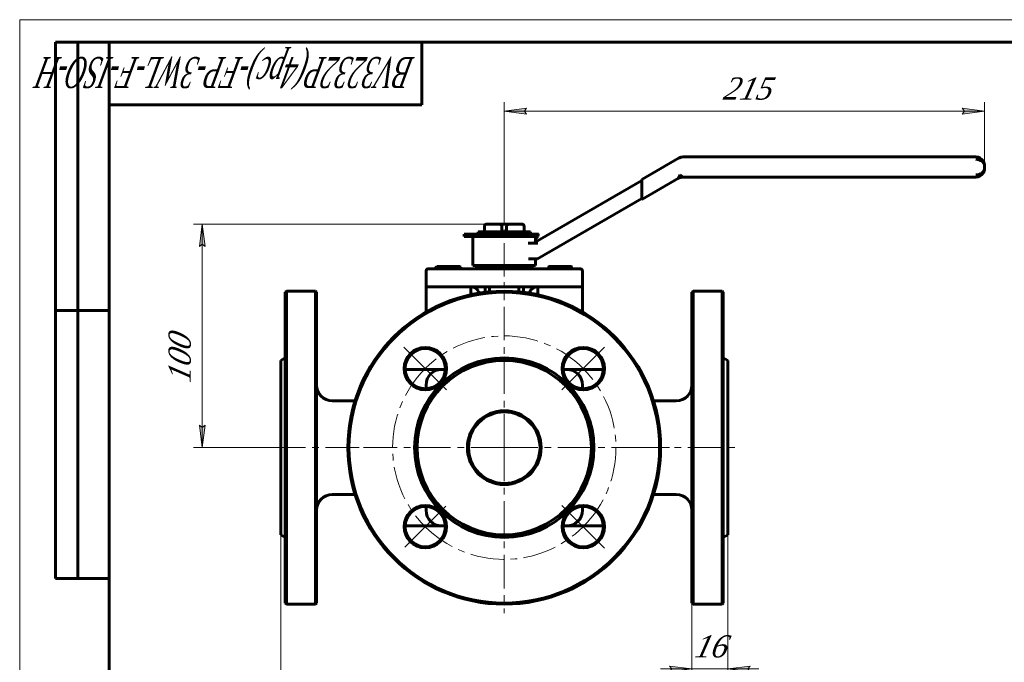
# Model space of a CAD drawing. Header units: millimetres. Extents: x 0 to 440, y 0 to 297.
# Tile 6 of 7: x 0 to 220, y 153 to 297. Entities that reach past the tile are written whole.
import ezdxf

# ---------------------------------------------------------------- set-up
doc = ezdxf.new("R2010")
doc.units = ezdxf.units.MM
for name, pattern in [('K5LT_AXLED', [12, 7.5, -1.5, 1.5, -1.5]), ('K5LT_BASIC', [0]), ('K5LT_THIN', [0])]:
    doc.linetypes.add(name, pattern=pattern)
doc.layers.add('Системный слой', color=7, linetype='Continuous')
doc.layers.add('Системный слой (1)', color=7, linetype='Continuous', true_color=0x6c6c6c)
doc.styles.add('KDIMTEXTSTYLE', font='txt', dxfattribs={"width": 0.96, "oblique": 15, "height": 5})
doc.styles.add('KTEXTSTYLE', font='txt', dxfattribs={"width": 0.96, "height": 5})
doc.dimstyles.new('KDIMSTYLE (0.50)', dxfattribs={"dimtxt": 5, "dimasz": 1, "dimexe": 2, "dimexo": 0, "dimgap": 1, "dimtad": 1, "dimlfac": 2, "dimtxsty": 'KDIMTEXTSTYLE', "dimsah": 1, "dimcen": 0, "dimdle": 1, "dimadec": 0, "dimazin": 0, "dimtfac": 0.667, "dimtmove": 0, "dimatfit": 3, "dimfxl": 1, "dimtvp": 1, "dimtolj": 1, "dimtzin": 0, "dimarcsym": 0})

# ---------------------------------------------------------------- blocks, each defined once
blk = doc.blocks.new('U0')
at = {"layer": 'Системный слой (1)', "color": 143, "linetype": 'K5LT_BASIC', "lineweight": 60, "true_color": 0x33acca}
for p, q in [((125.94, 214.48), (125.94, 215.3)), ((125.94, 187.3), (125.94, 188.12))]:
    blk.add_line(p, q, dxfattribs=at)
blk = doc.blocks.new('U1')
at = {"layer": 'Системный слой (1)', "color": 143, "linetype": 'K5LT_BASIC', "lineweight": 60, "true_color": 0x33acca}
for p, q in [((59.44, 236.05), (59.44, 201.3)), ((59.44, 201.3), (59.44, 166.55))]:
    blk.add_line(p, q, dxfattribs=at)
blk = doc.blocks.new('U2')
at = {"layer": 'Системный слой (1)', "color": 143, "linetype": 'K5LT_BASIC', "lineweight": 60, "true_color": 0x33acca}
for p, q in [((114.14, 236.02), (114.12, 235.87)), ((114.12, 235.87), (114.12, 235.83)), ((114.18, 236.16), (114.14, 236.02)), ((114.21, 236.25), (114.18, 236.16)), ((114.23, 236.29), (114.21, 236.25)), ((114.24, 236.31), (114.23, 236.29)), ((114.3, 236.42), (114.24, 236.32)), ((114.24, 236.32), (114.24, 236.31)), ((114.39, 236.55), (114.3, 236.42)), ((114.48, 236.67), (114.39, 236.55)), ((114.56, 236.75), (114.48, 236.67)), ((114.6, 236.78), (114.56, 236.75)), ((114.62, 236.8), (114.6, 236.78)), ((114.63, 236.81), (114.62, 236.8)), ((114.77, 236.91), (114.63, 236.81)), ((114.9, 237), (114.77, 236.91)), ((115.05, 237.08), (114.9, 237)), ((115.15, 237.13), (115.05, 237.08)), ((115.21, 237.15), (115.15, 237.13)), ((115.23, 237.16), (115.21, 237.15)), ((115.25, 237.17), (115.23, 237.16)), ((115.39, 237.21), (115.25, 237.17)), ((115.55, 237.25), (115.39, 237.21)), ((115.71, 237.28), (115.55, 237.25)), ((115.94, 237.3), (115.71, 237.28))]:
    blk.add_line(p, q, dxfattribs=at)
blk = doc.blocks.new('U3')
at = {"layer": 'Системный слой (1)', "color": 143, "linetype": 'K5LT_BASIC', "lineweight": 60, "true_color": 0x33acca}
for p, q in [((95.26, 218.8), (94.44, 218.8)), ((122.44, 218.8), (121.62, 218.8))]:
    blk.add_line(p, q, dxfattribs=at)
blk = doc.blocks.new('U4')
at = {"layer": 'Системный слой (1)', "color": 143, "linetype": 'K5LT_BASIC', "lineweight": 60, "true_color": 0x33acca}
for p, q in [((101.02, 237.29), (100.94, 237.3)), ((101.18, 237.28), (101.02, 237.29)), ((101.35, 237.25), (101.18, 237.28)), ((101.5, 237.21), (101.35, 237.25)), ((101.57, 237.19), (101.5, 237.21)), ((101.61, 237.18), (101.57, 237.19)), ((101.62, 237.17), (101.61, 237.18)), ((101.63, 237.17), (101.62, 237.17)), ((101.79, 237.1), (101.63, 237.17)), ((101.93, 237.03), (101.79, 237.1)), ((102.09, 236.94), (101.93, 237.03)), ((102.18, 236.87), (102.09, 236.94)), ((102.22, 236.84), (102.18, 236.87)), ((102.24, 236.82), (102.22, 236.84)), ((102.25, 236.82), (102.24, 236.82)), ((102.34, 236.73), (102.25, 236.82)), ((102.45, 236.62), (102.34, 236.73)), ((102.55, 236.47), (102.45, 236.62)), ((102.6, 236.4), (102.55, 236.47)), ((102.62, 236.36), (102.6, 236.4)), ((102.63, 236.34), (102.62, 236.36)), ((102.64, 236.33), (102.63, 236.34)), ((102.65, 236.3), (102.64, 236.33)), ((102.7, 236.17), (102.65, 236.3)), ((102.74, 236.02), (102.7, 236.17)), ((102.76, 235.83), (102.74, 236.02))]:
    blk.add_line(p, q, dxfattribs=at)
blk = doc.blocks.new('U5')
at = {"layer": 'Системный слой (1)', "color": 143, "linetype": 'K5LT_BASIC', "lineweight": 60, "true_color": 0x33acca}
for p, q in [((58.44, 201.3), (58.44, 220.8)), ((58.44, 181.8), (58.44, 201.3))]:
    blk.add_line(p, q, dxfattribs=at)
blk = doc.blocks.new('U6')
at = {"layer": 'Системный слой (1)', "color": 143, "linetype": 'K5LT_BASIC', "lineweight": 60, "true_color": 0x33acca}
for p, q in [((90.94, 215.3), (90.94, 214.48)), ((90.94, 188.12), (90.94, 187.3))]:
    blk.add_line(p, q, dxfattribs=at)
blk = doc.blocks.new('U7')
at = {"layer": 'Системный слой (1)', "color": 143, "linetype": 'K5LT_BASIC', "lineweight": 60, "true_color": 0x33acca}
for p, q in [((66.44, 201.3), (66.44, 236.05)), ((66.44, 166.55), (66.44, 201.3))]:
    blk.add_line(p, q, dxfattribs=at)
blk = doc.blocks.new('U8')
at = {"layer": 'Системный слой (1)', "color": 143, "linetype": 'K5LT_BASIC', "lineweight": 60, "true_color": 0x33acca}
for p, q in [((94.44, 183.8), (95.26, 183.8)), ((121.62, 183.8), (122.44, 183.8))]:
    blk.add_line(p, q, dxfattribs=at)
blk = doc.blocks.new('U9')
at = {"layer": 'Системный слой (1)', "color": 143, "linetype": 'K5LT_BASIC', "lineweight": 60, "true_color": 0x33acca}
for p, q in [((123.46, 241.77), (123.44, 241.8)), ((123.44, 241.8), (123.44, 241.8)), ((123.44, 241.8), (123.44, 241.8)), ((123.44, 241.8), (123.44, 241.8)), ((123.47, 241.69), (123.46, 241.77)), ((123.49, 241.58), (123.47, 241.69))]:
    blk.add_line(p, q, dxfattribs=at)
blk = doc.blocks.new('U10')
at = {"layer": 'Системный слой (1)', "color": 143, "linetype": 'K5LT_BASIC', "lineweight": 60, "true_color": 0x33acca}
for p, q in [((98.38, 241.78), (98.24, 241.8)), ((98.52, 241.74), (98.38, 241.78)), ((98.67, 241.67), (98.52, 241.74)), ((98.71, 241.64), (98.67, 241.67)), ((98.76, 241.61), (98.71, 241.64)), ((98.81, 241.58), (98.76, 241.61))]:
    blk.add_line(p, q, dxfattribs=at)
blk = doc.blocks.new('U11')
at = {"layer": 'Системный слой (1)', "color": 143, "linetype": 'K5LT_BASIC', "lineweight": 60, "true_color": 0x33acca}
for p, q in [((115.44, 247.32), (115.44, 248.55)), ((115.44, 242.05), (115.44, 243.55))]:
    blk.add_line(p, q, dxfattribs=at)
blk = doc.blocks.new('U12')
at = {"layer": 'Системный слой (1)', "color": 30, "linetype": 'K5LT_AXLED', "lineweight": 18, "true_color": 0xff8000}
for q in [(108.44, 238.3), (71.44, 201.3), (145.44, 201.3), (108.44, 164.3)]:
    blk.add_line((108.44, 201.3), q, dxfattribs=at)
blk = doc.blocks.new('D0')
at = {"layer": 'Системный слой (1)'}
for points in [[(113.44, 275.89), (112.94, 276.54), (113.44, 277.2), (108.44, 276.54)], [(215.94, 276.54), (210.94, 277.2), (211.44, 276.54), (210.94, 275.89)]]:
    blk.add_hatch(color=7, dxfattribs=at).paths.add_polyline_path(points)
at = {"layer": 'Системный слой (1)', "color": 7, "linetype": 'K5LT_THIN', "lineweight": 18, "true_color": 0xffffff}
for p, q in [((108.44, 251.3), (108.44, 278.54)), ((215.94, 264.3), (215.94, 278.54)), ((108.44, 276.54), (113.44, 277.2)), ((113.44, 275.89), (108.44, 276.54)), ((113.44, 277.2), (112.94, 276.54)), ((112.94, 276.54), (113.44, 275.89)), ((211.44, 276.54), (210.94, 277.2)), ((210.94, 277.2), (215.94, 276.54)), ((215.94, 276.54), (210.94, 275.89)), ((210.94, 275.89), (211.44, 276.54))]:
    blk.add_line(p, q, dxfattribs=at)
blk.add_wipeout([(157.25, 277.54), (157.25, 284.93), (166.74, 284.93), (166.74, 277.54)]).dxf.layer = 'Системный слой (1)'
blk.add_line((108.44, 276.54), (215.94, 276.54), dxfattribs=at)
at = {"layer": 'Системный слой (1)', "color": 7, "insert": (157.25, 284.13), "char_height": 5, "attachment_point": 1, "style": 'KTEXTSTYLE'}
blk.add_mtext('\\fArial|b0|c204|p34;\\H5.0;\\W1.000;\\Q15;\\fGOST Type AU|b0|i0|c204|p34;\\Q15;\\W0.960;215', dxfattribs=at)
blk = doc.blocks.new('KDIMARROW_01')
at = {"layer": 'Системный слой'}
blk.add_hatch(color=0, dxfattribs=at).paths.add_polyline_path([(0, 0), (-5, 0.66), (-4.5, 0), (-5, -0.66)])
at = {"layer": 'Системный слой', "color": 0, "linetype": 'K5LT_THIN', "lineweight": 18}
for p, q in [((-4.5, 0), (-5, 0.66)), ((-5, 0.66), (0, 0)), ((0, 0), (-5, -0.66)), ((-5, -0.66), (-4.5, 0))]:
    blk.add_line(p, q, dxfattribs=at)
at = {"layer": 'Системный слой (1)', "color": 0, "linetype": 'K5LT_THIN', "lineweight": 18}
blk.add_line((108.44, 83.76), (107.94, 83.76), dxfattribs=at)
blk = doc.blocks.new('D1')
at = {"layer": 'Системный слой (1)'}
for points in [[(41.53, 246.3), (40.87, 251.3), (40.21, 246.3), (40.87, 246.8)], [(40.87, 201.3), (41.53, 206.3), (40.87, 205.8), (40.21, 206.3)]]:
    blk.add_hatch(color=7, dxfattribs=at).paths.add_polyline_path(points)
at = {"layer": 'Системный слой (1)', "color": 7, "linetype": 'K5LT_THIN', "lineweight": 18, "true_color": 0xffffff}
for p, q in [((108.44, 251.3), (38.87, 251.3)), ((40.21, 246.3), (40.87, 251.3)), ((40.87, 251.3), (41.53, 246.3)), ((40.87, 246.8), (40.21, 246.3)), ((41.53, 246.3), (40.87, 246.8)), ((40.87, 201.3), (40.21, 206.3)), ((40.21, 206.3), (40.87, 205.8)), ((40.87, 205.8), (41.53, 206.3)), ((41.53, 206.3), (40.87, 201.3)), ((58.44, 201.3), (38.87, 201.3))]:
    blk.add_line(p, q, dxfattribs=at)
blk.add_wipeout([(39.87, 215.65), (32.49, 215.65), (32.49, 225.53), (39.87, 225.53)]).dxf.layer = 'Системный слой (1)'
blk.add_line((40.87, 251.3), (40.87, 201.3), dxfattribs=at)
at = {"layer": 'Системный слой (1)', "color": 7, "insert": (33.28, 215.65), "char_height": 5, "attachment_point": 1, "rotation": 90, "style": 'KTEXTSTYLE'}
blk.add_mtext('\\fArial|b0|c204|p34;\\H5.0;\\W1.000;\\Q15;\\fGOST Type AU|b0|i0|c204|p34;\\Q15;\\W0.960;100', dxfattribs=at)
blk = doc.blocks.new('D2')
at = {"layer": 'Системный слой (1)'}
for points in [[(63.44, 140.31), (62.94, 140.97), (63.44, 141.63), (58.44, 140.97)], [(158.44, 140.97), (153.44, 141.63), (153.94, 140.97), (153.44, 140.31)]]:
    blk.add_hatch(color=7, dxfattribs=at).paths.add_polyline_path(points)
at = {"layer": 'Системный слой (1)', "color": 7, "linetype": 'K5LT_THIN', "lineweight": 18, "true_color": 0xffffff}
for p, q in [((58.44, 181.8), (58.44, 138.97)), ((158.44, 181.8), (158.44, 138.97)), ((58.44, 140.97), (63.44, 141.63)), ((63.44, 141.63), (62.94, 140.97)), ((153.94, 140.97), (153.44, 141.63)), ((153.44, 141.63), (158.44, 140.97)), ((63.44, 140.31), (58.44, 140.97)), ((62.94, 140.97), (63.44, 140.31)), ((158.44, 140.97), (153.44, 140.31)), ((153.44, 140.31), (153.94, 140.97))]:
    blk.add_line(p, q, dxfattribs=at)
blk.add_wipeout([(102.77, 141.97), (102.77, 149.35), (113.66, 149.35), (113.66, 141.97)]).dxf.layer = 'Системный слой (1)'
blk.add_line((58.44, 140.97), (158.44, 140.97), dxfattribs=at)
at = {"layer": 'Системный слой (1)', "color": 7, "insert": (102.77, 148.55), "char_height": 5, "attachment_point": 1, "style": 'KTEXTSTYLE'}
blk.add_mtext('\\fArial|b0|c204|p34;\\H5.0;\\W1.000;\\Q15;\\fGOST Type AU|b0|i0|c204|p34;\\Q15;\\W0.960;200', dxfattribs=at)
blk = doc.blocks.new('D3')
at = {"layer": 'Системный слой (1)', "color": 7, "linetype": 'K5LT_THIN', "lineweight": 18, "true_color": 0xffffff}
for p, q in [((145.44, 152.46), (145.94, 151.8)), ((162.94, 151.8), (163.44, 152.46)), ((145.94, 151.8), (145.44, 151.15)), ((163.44, 151.15), (162.94, 151.8))]:
    blk.add_line(p, q, dxfattribs=at)
blk.add_wipeout([(150.82, 152.8), (150.82, 160.19), (157.78, 160.19), (157.78, 152.8)]).dxf.layer = 'Системный слой (1)'
at = {"layer": 'Системный слой (1)'}
for points in [[(145.44, 151.15), (150.44, 151.8), (145.44, 152.46), (145.94, 151.8)], [(162.94, 151.8), (163.44, 152.46), (158.44, 151.8), (163.44, 151.15)]]:
    blk.add_hatch(color=7, dxfattribs=at).paths.add_polyline_path(points)
at = {"layer": 'Системный слой (1)', "color": 7, "linetype": 'K5LT_THIN', "lineweight": 18, "true_color": 0xffffff}
for p, q in [((158.44, 181.8), (158.44, 149.8)), ((150.44, 166.55), (150.44, 149.8)), ((150.44, 151.8), (145.44, 152.46)), ((163.44, 152.46), (158.44, 151.8)), ((150.44, 151.8), (143.44, 151.8)), ((145.44, 151.15), (150.44, 151.8)), ((150.44, 151.8), (158.44, 151.8)), ((158.44, 151.8), (163.44, 151.15)), ((158.44, 151.8), (165.44, 151.8))]:
    blk.add_line(p, q, dxfattribs=at)
at = {"layer": 'Системный слой (1)', "color": 7, "insert": (150.82, 159.39), "char_height": 5, "attachment_point": 1, "style": 'KTEXTSTYLE'}
blk.add_mtext('\\fArial|b0|c204|p34;\\H5.0;\\W1.000;\\Q15;\\fGOST Type AU|b0|i0|c204|p34;\\Q15;\\W0.960;16', dxfattribs=at)
blk = doc.blocks.new('U13')
at = {"layer": 'Системный слой (1)', "color": 30, "linetype": 'K5LT_AXLED', "lineweight": 18, "true_color": 0xff8000}
for p, q in [((90.77, 218.98), (85.99, 223.75)), ((126.12, 218.98), (130.89, 223.75)), ((95.54, 214.2), (90.77, 218.98)), ((121.35, 214.2), (126.12, 218.98)), ((95.36, 188.22), (90.77, 183.62)), ((121.35, 188.39), (126.12, 183.62)), ((90.77, 183.62), (86.17, 179.02)), ((126.12, 183.62), (130.89, 178.85))]:
    blk.add_line(p, q, dxfattribs=at)
for start, end in [(45, 135), (135, 225), (315, 45), (225, 315)]:
    blk.add_arc((108.44, 201.3), 25, start, end, dxfattribs=at)
blk = doc.blocks.new('U44')
at = {"color": 7, "linetype": 'K5LT_THIN', "lineweight": 18, "true_color": 0xffffff}
for p, q in [((0, 0), (0, 297)), ((0, 297), (420, 297))]:
    blk.add_line(p, q, dxfattribs=at)
at = {"color": 143, "linetype": 'K5LT_BASIC', "lineweight": 60, "true_color": 0x33acca}
for p, q in [((8, 172), (8, 292)), ((20, 292), (8, 292)), ((13, 172), (13, 292)), ((20, 5), (20, 292)), ((20, 292), (415, 292)), ((90, 292), (90, 278)), ((90, 278), (20, 278)), ((20, 232), (8, 232)), ((20, 172), (8, 172))]:
    blk.add_line(p, q, dxfattribs=at)
at = {"color": 7, "insert": (88.48, 281.64), "char_height": 7, "attachment_point": 1, "rotation": 180, "style": 'KTEXTSTYLE'}
blk.add_mtext('\\fArial|b0|c204|p34;\\H5.0;\\W1.000;\\Q15;\\fGOST Type AU|b0|i0|c204|p34;\\Q15;\\W0.579;\\H7.00;BV3232P(4pc)-FP-3WL-F-ISO-H', dxfattribs=at)

msp = doc.modelspace()

# ---------------------------------------------------------------- linework, layer by layer
at = {"layer": 'Системный слой (1)', "color": 143, "linetype": 'K5LT_BASIC', "lineweight": 60, "true_color": 0x33acca}
for p, q in [((147.4553, 266.0303), (139.2591, 261.2983)), ((213.9444, 266.2983), (148.4553, 266.2983)), ((147.7854, 262.2983), (147.4553, 261.5303)), ((148.4553, 261.7983), (147.7854, 262.2983)), ((215.9444, 263.7983), (215.9444, 264.2983)), ((139.2591, 261.069), (114.9745, 247.0483)), ((139.2591, 256.7983), (147.4553, 261.5303)), ((139.2591, 261.2983), (139.2591, 260.7209)), ((139.2591, 257.3756), (139.2591, 260.7209)), ((148.4553, 261.7983), (213.9444, 261.7983)), ((115.9123, 243.5483), (139.2591, 257.0276)), ((139.2591, 257.3756), (139.2591, 256.7983)), ((104.6742, 251.2983), (104.4937, 251.2983)), ((104.6742, 251.2983), (107.2629, 251.2983)), ((109.624, 251.2983), (107.2629, 251.2983)), ((109.624, 251.2983), (112.2126, 251.2983)), ((112.3932, 251.2983), (112.2126, 251.2983)), ((99.4434, 248.5483), (99.4434, 249.0483)), ((99.4434, 249.0483), (115.9378, 249.0483)), ((99.8365, 249.0533), (102.0218, 249.0533)), ((99.8365, 249.0483), (99.8365, 249.0533)), ((102.0218, 249.0483), (102.0218, 249.0533)), ((102.0218, 249.0533), (102.6476, 249.0533)), ((102.5938, 249.0533), (102.5938, 249.5483)), ((102.5938, 249.5483), (114.293, 249.5483)), ((102.6476, 249.0533), (102.6476, 249.0483)), ((103.9937, 249.5483), (103.9937, 250.7983)), ((104.0256, 249.5483), (104.0256, 250.7983)), ((107.3444, 249.0533), (108.4849, 249.0533)), ((107.3444, 249.0483), (107.3444, 249.0533)), ((107.9115, 249.5483), (107.9115, 250.7983)), ((108.4849, 249.0533), (109.6994, 249.0533)), ((108.4849, 249.0483), (108.4849, 249.0533)), ((108.9753, 249.5483), (108.9753, 250.7983)), ((109.6994, 249.0483), (109.6994, 249.0533)), ((112.8613, 249.5483), (112.8613, 250.7983)), ((112.8932, 249.5483), (112.8932, 250.7983)), ((114.293, 249.0483), (114.293, 249.5483)), ((115.9437, 248.5483), (115.9378, 249.0483)), ((115.9778, 249.0483), (115.9378, 249.0483)), ((99.4434, 248.5483), (115.9437, 248.5483)), ((101.4434, 242.0483), (101.4434, 248.5483)), ((115.3671, 247.0483), (113.8285, 247.0483)), ((115.3671, 247.0483), (115.9745, 247.0483)), ((115.4434, 247.8547), (115.9378, 248.5483)), ((113.8355, 243.5483), (115.176, 243.5483)), ((115.176, 243.5483), (115.9123, 243.5483)), ((90.9434, 240.7983), (90.9434, 237.2983)), ((94.4434, 241.2983), (91.4434, 241.2983)), ((93.0764, 241.2983), (93.0764, 241.575)), ((93.4434, 241.7983), (93.2216, 241.6703)), ((93.4434, 241.7983), (93.9392, 241.7983)), ((93.9392, 241.7983), (96.2354, 241.7983)), ((122.4434, 241.2983), (94.4434, 241.2983)), ((94.8019, 241.2983), (94.8019, 241.575)), ((96.2354, 241.7983), (98.2396, 241.7983)), ((97.6689, 241.2983), (97.6689, 241.575)), ((98.2396, 241.7983), (98.4434, 241.7983)), ((98.4434, 241.7983), (98.6652, 241.6703)), ((98.8104, 241.2983), (98.8104, 241.575)), ((101.4434, 242.0483), (115.4434, 242.0483)), ((102.1934, 242.0483), (102.1934, 241.5483)), ((114.6934, 241.5483), (102.1934, 241.5483)), ((103.9937, 241.2983), (103.9937, 241.5483)), ((104.0256, 241.2983), (104.0256, 241.5483)), ((107.9115, 241.2983), (107.9115, 241.5483)), ((108.9753, 241.2983), (108.9753, 241.5483)), ((112.8613, 241.2983), (112.8613, 241.5483)), ((112.8932, 241.2983), (112.8932, 241.5483)), ((114.6934, 242.0483), (114.6934, 241.5483)), ((118.3957, 241.2983), (118.3957, 241.575)), ((118.4434, 241.7983), (118.442, 241.7975)), ((118.4434, 241.7983), (119.6204, 241.7983)), ((119.6204, 241.7983), (122.119, 241.7983)), ((120.8451, 241.2983), (120.8451, 241.575)), ((122.119, 241.7983), (123.442, 241.7983)), ((125.4434, 241.2983), (122.4434, 241.2983)), ((123.3928, 241.2983), (123.3928, 241.575)), ((123.442, 241.7983), (123.4434, 241.7983)), ((123.4434, 241.7983), (123.4449, 241.7975)), ((123.4911, 241.2983), (123.4911, 241.575)), ((125.9434, 240.7983), (125.9434, 237.2983)), ((59.4434, 236.0483), (59.6934, 236.2983)), ((66.1934, 236.2983), (59.6934, 236.2983)), ((59.6934, 201.2983), (59.6934, 236.2983)), ((66.1934, 236.2983), (66.1934, 201.2983)), ((66.4434, 236.0483), (66.1934, 236.2983)), ((94.4434, 237.2983), (90.9434, 237.2983)), ((90.9434, 237.2983), (90.9434, 236.7983)), ((90.9434, 236.7983), (90.9434, 231.6092)), ((122.4434, 237.2983), (94.4434, 237.2983)), ((100.9434, 236.7983), (100.9434, 237.2983)), ((100.9434, 236.7983), (100.9434, 235.4853)), ((104.1726, 237.2983), (104.1726, 236.0367)), ((105.1742, 237.2983), (105.1742, 236.1453)), ((111.7126, 236.1453), (111.7126, 237.2983)), ((112.7142, 236.0367), (112.7142, 237.2983)), ((115.9434, 237.2983), (115.9434, 236.7983)), ((115.9434, 236.7983), (115.9434, 235.4853)), ((125.9434, 237.2983), (122.4434, 237.2983)), ((125.9434, 236.7983), (125.9434, 237.2983)), ((125.9434, 236.7983), (125.9434, 231.6092)), ((150.4434, 236.0483), (150.6934, 236.2983)), ((150.4434, 236.0483), (150.4434, 166.5483)), ((150.6934, 236.2983), (157.1934, 236.2983)), ((150.6934, 201.2983), (150.6934, 236.2983)), ((157.1934, 236.2983), (157.1934, 201.2983)), ((157.4434, 236.0483), (157.1934, 236.2983)), ((157.4434, 166.5483), (157.4434, 236.0483)), ((58.4434, 220.7983), (59.4434, 221.3756)), ((158.4434, 220.7983), (157.4434, 221.3756)), ((158.4434, 220.7983), (158.4434, 181.7983)), ((87.4434, 218.7983), (86.2693, 218.7983)), ((94.4434, 218.7983), (87.4434, 218.7983)), ((129.4434, 218.7983), (122.4434, 218.7983)), ((130.6176, 218.7983), (129.4434, 218.7983)), ((75.0555, 211.7983), (69.9434, 211.7983)), ((141.8313, 211.7983), (146.9434, 211.7983)), ((59.6934, 166.2983), (59.6934, 201.2983)), ((66.1934, 201.2983), (66.1934, 166.2983)), ((150.6934, 166.2983), (150.6934, 201.2983)), ((157.1934, 201.2983), (157.1934, 166.2983)), ((75.0555, 190.7983), (69.9434, 190.7983)), ((141.8313, 190.7983), (146.9434, 190.7983)), ((86.2693, 183.7983), (87.4434, 183.7983)), ((87.4434, 183.7983), (94.4434, 183.7983)), ((122.4434, 183.7983), (129.4434, 183.7983)), ((129.4434, 183.7983), (130.6176, 183.7983)), ((58.4434, 181.7983), (59.4434, 181.2209)), ((158.4434, 181.7983), (157.4434, 181.2209)), ((59.4434, 166.5483), (59.6934, 166.2983)), ((66.1934, 166.2983), (59.6934, 166.2983)), ((66.4434, 166.5483), (66.1934, 166.2983)), ((150.4434, 166.5483), (150.6934, 166.2983)), ((150.6934, 166.2983), (157.1934, 166.2983)), ((157.4434, 166.5483), (157.1934, 166.2983))]:
    msp.add_line(p, q, dxfattribs=at)
at = {"layer": 'Системный слой (1)', "color": 30, "linetype": 'K5LT_AXLED', "lineweight": 18, "true_color": 0xff8000}
for p, q in [((108.4434, 239.5483), (108.4434, 250.5483)), ((56.4434, 201.2983), (79.3434, 201.2983)), ((137.5434, 201.2983), (160.4434, 201.2983))]:
    msp.add_line(p, q, dxfattribs=at)
at = {"layer": 'Системный слой (1)', "color": 143, "linetype": 'K5LT_BASIC', "lineweight": 60, "true_color": 0x33acca}
for centre, radius in [((108.4434, 201.2983), 34.75), ((90.7657, 218.9759), 4.75), ((90.7657, 218.9759), 4.5), ((126.1211, 218.9759), 4.75), ((126.1211, 218.9759), 4.5), ((108.4434, 201.2983), 20.0774), ((108.4434, 201.2983), 19.5), ((108.4434, 201.2983), 8.25), ((108.4434, 201.2983), 8), ((90.7657, 183.6206), 4.75), ((90.7657, 183.6206), 4.5), ((126.1211, 183.6206), 4.75), ((126.1211, 183.6206), 4.5)]:
    msp.add_circle(centre, radius, dxfattribs=at)
for centre, radius, start, end in [((148.4553, 264.2983), 2, 90, 120), ((213.9444, 264.2983), 2, 30.619869, 90), ((213.9444, 263.7983), 2, 270, 327.196045), ((148.4553, 259.7983), 2, 90, 120), ((104.4937, 250.7983), 0.5, 90, 180), ((112.3932, 250.7983), 0.5, 0, 90), ((91.4434, 240.7983), 0.5, 90, 180), ((125.4434, 240.7983), 0.5, 0, 90), ((108.4434, 201.2983), 35, 0, 180), ((94.4434, 215.2983), 3.5, 90, 180), ((122.4434, 215.2983), 3.5, 0, 90), ((69.9434, 215.2983), 3.5, 180, 270), ((146.9434, 215.2983), 3.5, 270, 0), ((108.4434, 201.2983), 35, 180, 0), ((69.9434, 187.2983), 3.5, 90, 180), ((146.9434, 187.2983), 3.5, 0, 90), ((94.4434, 187.2983), 3.5, 180, 270), ((122.4434, 187.2983), 3.5, 270, 0)]:
    msp.add_arc(centre, radius, start, end, dxfattribs=at)
for centre, major_axis, start_param, end_param in [((213.9444, 264.2983), (-2, 0), 3.14159265, 4.71238898), ((213.9444, 263.7983), (2, 0), 4.71238898, 6.28318531)]:
    msp.add_ellipse(centre, major_axis=major_axis, ratio=0.75, start_param=start_param, end_param=end_param, dxfattribs=at)
for points, knots in [([(215.6249, 265.3812), (215.6375, 265.3616), (215.6497, 265.3417), (215.6877, 265.2776), (215.7119, 265.2329), (215.7695, 265.1164), (215.8002, 265.0439), (215.8288, 264.9642), (215.831, 264.9577), (215.8378, 264.9382), (215.8422, 264.9252), (215.8478, 264.9079), (215.8491, 264.9037), (215.8518, 264.8952), (215.8531, 264.891), (215.8557, 264.8827), (215.857, 264.8786), (215.8607, 264.8663), (215.8631, 264.858), (215.8703, 264.8334), (215.8748, 264.817), (215.8877, 264.7679), (215.8954, 264.7351), (215.9159, 264.6368), (215.9263, 264.5712), (215.9407, 264.4363), (215.9444, 264.3671), (215.9444, 264.2983)], [0.26619883, 0.26619883, 0.26619883, 0.26619883, 1.59719297, 1.59719297, 4.5253801, 4.5253801, 9.1253801, 9.1253801, 9.53215834, 9.53215834, 10.34836394, 10.34836394, 10.61217485, 10.61217485, 10.87598576, 10.87598576, 11.13168016, 11.13168016, 11.64306895, 11.64306895, 12.66178823, 12.66178823, 14.69111011, 14.69111011, 18.73352044, 18.73352044, 23, 23, 23, 23]), ([(215.6646, 265.3165), (215.6772, 265.2951), (215.6894, 265.2735), (215.7246, 265.2083), (215.7463, 265.1642), (215.7709, 265.1095), (215.7754, 265.0993), (215.7841, 265.0792), (215.7882, 265.0694), (215.7959, 265.0506), (215.7995, 265.0416), (215.8063, 265.0245), (215.8095, 265.0163), (215.8154, 265.0007), (215.8182, 264.9933), (215.8234, 264.979), (215.8259, 264.9722), (215.8305, 264.9593), (215.8326, 264.9531), (215.8367, 264.9413), (215.8386, 264.9357), (215.8422, 264.9249), (215.8439, 264.9198), (215.8472, 264.9095), (215.8489, 264.9044), (215.8518, 264.8952), (215.8531, 264.8911), (215.8557, 264.8828), (215.857, 264.8786), (215.8607, 264.8662), (215.8632, 264.8579), (215.8704, 264.833), (215.8749, 264.8164), (215.888, 264.7666), (215.8958, 264.7334), (215.9165, 264.6338), (215.9268, 264.5673), (215.9408, 264.4332), (215.9444, 264.3656), (215.9444, 264.2983)], [0.30339649, 0.30339649, 0.30339649, 0.30339649, 1.82037896, 1.82037896, 4.85434389, 4.85434389, 5.5497188, 5.5497188, 6.21508118, 6.21508118, 6.81995607, 6.81995607, 7.36984233, 7.36984233, 7.86973893, 7.86973893, 8.32419038, 8.32419038, 8.73732807, 8.73732807, 9.11290778, 9.11290778, 9.45434389, 9.45434389, 9.79577999, 9.79577999, 10.06858593, 10.06858593, 10.34572251, 10.34572251, 10.89566504, 10.89566504, 11.99555008, 11.99555008, 14.18665884, 14.18665884, 18.55155355, 18.55155355, 23, 23, 23, 23]), ([(215.6247, 262.7152), (215.6373, 262.7348), (215.6495, 262.7546), (215.6875, 262.8186), (215.7117, 262.8632), (215.7693, 262.9796), (215.8, 263.0521), (215.8287, 263.1321), (215.831, 263.1388), (215.8379, 263.1585), (215.8422, 263.1715), (215.8478, 263.1886), (215.8491, 263.1929), (215.8518, 263.2013), (215.8531, 263.2056), (215.8557, 263.2139), (215.857, 263.218), (215.8607, 263.2303), (215.8631, 263.2385), (215.8703, 263.2631), (215.8748, 263.2795), (215.8877, 263.3287), (215.8954, 263.3615), (215.9159, 263.4598), (215.9263, 263.5254), (215.9407, 263.6603), (215.9444, 263.7294), (215.9444, 263.7983)], [0.2656492, 0.2656492, 0.2656492, 0.2656492, 1.59389521, 1.59389521, 4.51603643, 4.51603643, 9.11603643, 9.11603643, 9.54018163, 9.54018163, 10.35019794, 10.35019794, 10.61396977, 10.61396977, 10.87774161, 10.87774161, 11.13339813, 11.13339813, 11.64471117, 11.64471117, 12.66327953, 12.66327953, 14.69230081, 14.69230081, 18.73411232, 18.73411232, 23, 23, 23, 23]), ([(104.0256, 250.7983), (104.0256, 250.8493), (104.037, 250.9084), (104.076, 251.0117), (104.1145, 251.0692), (104.2051, 251.1649), (104.278, 251.2107), (104.4428, 251.2803), (104.5687, 251.2983), (104.6742, 251.2983)], [0.56576999, 0.56576999, 0.56576999, 0.56576999, 0.596403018, 0.596403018, 0.636001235, 0.636001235, 0.692391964, 0.692391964, 0.781914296, 0.781914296, 0.781914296, 0.781914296]), ([(107.2629, 251.2983), (107.3684, 251.2983), (107.4943, 251.2803), (107.6591, 251.2107), (107.732, 251.1649), (107.8226, 251.0692), (107.8611, 251.0117), (107.9001, 250.9084), (107.9115, 250.8493), (107.9115, 250.7983)], [1.481165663, 1.481165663, 1.481165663, 1.481165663, 1.570687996, 1.570687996, 1.627078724, 1.627078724, 1.666676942, 1.666676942, 1.69730997, 1.69730997, 1.69730997, 1.69730997]), ([(108.9753, 250.7983), (108.9753, 250.8493), (108.9867, 250.9084), (109.0257, 251.0117), (109.0642, 251.0692), (109.1548, 251.1649), (109.2277, 251.2107), (109.3925, 251.2803), (109.5185, 251.2983), (109.624, 251.2983)], [0.56576999, 0.56576999, 0.56576999, 0.56576999, 0.596403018, 0.596403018, 0.636001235, 0.636001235, 0.692391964, 0.692391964, 0.781914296, 0.781914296, 0.781914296, 0.781914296]), ([(112.2126, 251.2983), (112.3181, 251.2983), (112.4441, 251.2803), (112.6088, 251.2107), (112.6817, 251.1649), (112.7723, 251.0692), (112.8109, 251.0117), (112.8498, 250.9084), (112.8613, 250.8493), (112.8613, 250.7983)], [1.481165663, 1.481165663, 1.481165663, 1.481165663, 1.570687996, 1.570687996, 1.627078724, 1.627078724, 1.666676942, 1.666676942, 1.69730997, 1.69730997, 1.69730997, 1.69730997]), ([(116.0527, 248.9579), (116.0372, 248.9943), (116.0198, 249.0203), (115.9945, 249.0439), (115.9856, 249.0483), (115.9778, 249.0483)], [0, 0, 0, 0, 0.0382440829, 0.0382440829, 0.0618686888, 0.0618686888, 0.0618686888, 0.0618686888]), ([(115.9437, 248.5483), (115.945, 248.5547), (115.9474, 248.5664), (115.9523, 248.5881), (115.9575, 248.6104), (115.9632, 248.6336), (115.9679, 248.6519), (115.9719, 248.6673), (115.9751, 248.6796), (115.9782, 248.6914), (115.9815, 248.7036), (115.9851, 248.7168), (115.9884, 248.7287), (115.991, 248.7379), (115.9935, 248.7469), (115.9956, 248.754), (115.9976, 248.7608), (115.9998, 248.7686), (116.0029, 248.7801), (116.0066, 248.7935), (116.0112, 248.8099), (116.0165, 248.8289), (116.0261, 248.863), (116.0364, 248.8996), (116.0465, 248.9357), (116.0508, 248.9509), (116.0527, 248.9579)], [0, 0, 0, 0, 2.41499624, 3.99403325, 6.31921557, 8.15226712, 9.21413502, 10.24168686, 11.40331716, 11.65175568, 12.3677776, 13.45508335, 13.80287218, 14.63242767, 15.53614801, 16.08147718, 16.28908908, 16.96230351, 17.51403066, 18.17767076, 19.0130383, 19.94317543, 20.85088289, 23.78708484, 25.22171171, 27, 27, 27, 27])]:
    msp.add_open_spline(points, degree=3, knots=knots, dxfattribs=at)
for points, weights in [([(93.9392, 241.7983), (93.5388, 241.7983), (93.0764, 241.575)], [1, 1.0379548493, 1]), ([(93.0764, 241.575), (93.1511, 241.6296), (93.2216, 241.6702)], [1, 1.00901163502, 1.01374399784]), ([(94.8019, 241.575), (94.3395, 241.7983), (93.9392, 241.7983)], [1, 1.0379548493, 1]), ([(96.2354, 241.7983), (95.5701, 241.7983), (94.8019, 241.575)], [1, 1.0379548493, 1]), ([(97.6689, 241.575), (96.9007, 241.7983), (96.2354, 241.7983)], [1, 1.0379548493, 1]), ([(98.2396, 241.7983), (97.9748, 241.7983), (97.6689, 241.575)], [1, 1.0379548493, 1]), ([(119.6204, 241.7983), (119.052, 241.7983), (118.3957, 241.575)], [1, 1.0379548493, 1]), ([(118.3957, 241.575), (118.4205, 241.7851), (118.442, 241.7975)], [1, 1.03562594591, 1.00437200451]), ([(120.8451, 241.575), (120.1888, 241.7983), (119.6204, 241.7983)], [1, 1.0379548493, 1]), ([(122.119, 241.7983), (121.5278, 241.7983), (120.8451, 241.575)], [1, 1.0379548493, 1]), ([(123.3928, 241.575), (122.7102, 241.7983), (122.119, 241.7983)], [1, 1.0379548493, 1]), ([(123.442, 241.7983), (123.4192, 241.7983), (123.3928, 241.575)], [1, 1.0379548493, 1])]:
    msp.add_rational_spline(points, weights, degree=2, dxfattribs=at)

# ---------------------------------------------------------------- block references
at = {"layer": 'Системный слой (1)'}
for name in ['U11', 'U10', 'U9', 'U12', 'U1', 'U7', 'U4', 'U2', 'U5', 'U3', 'U6', 'U0', 'U8']:
    msp.add_blockref(name, (0, 0), dxfattribs=at)

# ---------------------------------------------------------------- next in the draw order: dimensions: what is measured, and where the dimension line sits
at = {"layer": 'Системный слой (1)', "color": 7}
for base, p1, p2, picture, middle in [((108.4434, 276.5449), (215.9444, 264.2983), (108.4434, 251.2983), 'D0', (162.1939, 276.5449)), ((58.4434, 140.9669), (158.4434, 181.7983), (58.4434, 181.7983), 'D2', (108.4434, 140.9669))]:
    dim = msp.add_linear_dim(base=base, p1=p1, p2=p2, dimstyle='KDIMSTYLE (0.50)', override={"dimexo": 0, "dimpost": '\\fGOST Type AU|b0|c204|p34;\\H5.0;\\W0.960;\\Q15;<>', "dimblk1": 'KDIMARROW_01', "dimblk2": 'KDIMARROW_01', "dimse1": 0, "dimse2": 0, "dimclrt": 7, "dimtol": 1, "dimtp": 0, "dimtm": 0, "dimtdec": 5, "dimtolj": 1}, dxfattribs=at)
    dim.commit()
    dim.dimension.update_dxf_attribs({"geometry": picture, "text_midpoint": middle, "dimtype": 160})

# ---------------------------------------------------------------- next in the draw order: dimensions: what is measured, and where the dimension line sits
dim = msp.add_linear_dim(base=(40.8685, 251.2983), p1=(58.4434, 201.2983), p2=(108.4434, 251.2983), angle=90, dimstyle='KDIMSTYLE (0.50)', override={"dimexo": 0, "dimpost": '\\fGOST Type AU|b0|c204|p34;\\H5.0;\\W0.960;\\Q15;<>', "dimblk1": 'KDIMARROW_01', "dimblk2": 'KDIMARROW_01', "dimse1": 0, "dimse2": 0, "dimclrt": 7, "dimtol": 1, "dimtp": 0, "dimtm": 0, "dimtdec": 5, "dimtolj": 1}, dxfattribs=at)
dim.commit()
dim.dimension.update_dxf_attribs({"geometry": 'D1', "text_midpoint": (40.8685, 220.7983), "dimtype": 160})
dim = msp.add_linear_dim(base=(150.4434, 151.8047), p1=(158.4434, 181.7983), p2=(150.4434, 166.5483), dimstyle='KDIMSTYLE (0.50)', override={"dimexo": 0, "dimpost": '\\fGOST Type AU|b0|c204|p34;\\H5.0;\\W0.960;\\Q15;<>', "dimblk1": 'KDIMARROW_01', "dimblk2": 'KDIMARROW_01', "dimse1": 0, "dimse2": 0, "dimclrt": 7, "dimtol": 1, "dimtp": 0, "dimtm": 0, "dimtdec": 5, "dimtolj": 1}, dxfattribs=at)
dim.commit()
dim.dimension.update_dxf_attribs({"geometry": 'D3', "text_midpoint": (154.4434, 151.8047), "dimtype": 160})

# ---------------------------------------------------------------- next in the draw order: block references
msp.add_blockref('U44', (0, 0))
at = {"layer": 'Системный слой (1)'}
msp.add_blockref('U13', (0, 0), dxfattribs=at)

doc.saveas('drawing.dxf')
